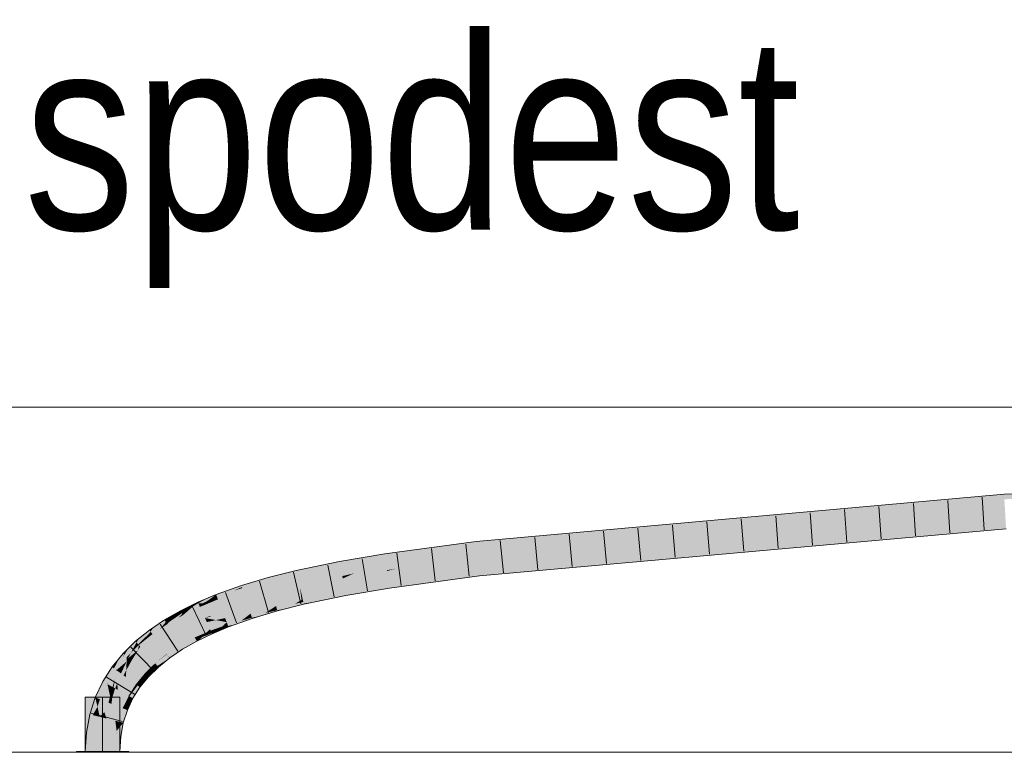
# Model space of a CAD drawing. Extents: x -500 to 300, y 62 to 1162.
# Tile 167 of 256: x 139.37 to 146.5, y 930.63 to 935.94. Entities that reach past the tile are written whole.
import ezdxf
from ezdxf.lldxf.tags import DXFTag

# ---------------------------------------------------------------- set-up
doc = ezdxf.new("R2010")
doc.units = 0
doc.layers.get('0').update_dxf_attribs({"lineweight": 13})
for name, color, linetype, lineweight, true_color in [('E_Detail_Beschriftung', 7, 'Continuous', 13, 0x009900), ('E_Leerrohr 25-A06G93S78I', 7, 'Continuous', 9, 0xff8000), ('E_Leerrohr 25-Shading', 7, 'Continuous', 9, 0xff8000), ('E_Leerrohr 32-A06G93SF8I', 7, 'Continuous', 9, 0x00b300), ('E_Leerrohr 32-Shading', 7, 'Continuous', 9, 0x00b300)]:
    doc.layers.add(name, color=color, linetype=linetype, lineweight=lineweight, true_color=true_color)
doc.layers.add('E_Detail_Linie_Text_Bem', color=7, linetype='Continuous', lineweight=13)
doc.styles.get("Standard").update_dxf_attribs({"font": 'ARIALN.TTF'})
tags = doc.linetypes.add('STRICHPUNKT2-A06G93S88I', pattern=[12.7, 6.35, -3.175, 0, -3.175]).pattern_tags.tags
tags[10:11] = [DXFTag(74, 4), DXFTag(75, 0), DXFTag(340, '0'), DXFTag(46, 0.0), DXFTag(50, 0.0), DXFTag(44, 0.0), DXFTag(45, 0.0)]
tags[8:9] = [DXFTag(74, 4), DXFTag(75, 0), DXFTag(340, '0'), DXFTag(46, 0.0), DXFTag(50, 0.0), DXFTag(44, 0.0), DXFTag(45, 0.0)]
tags[6:7] = [DXFTag(74, 4), DXFTag(75, 0), DXFTag(340, '0'), DXFTag(46, 0.0), DXFTag(50, 0.0), DXFTag(44, 0.0), DXFTag(45, 0.0)]
tags[4:5] = [DXFTag(74, 4), DXFTag(75, 0), DXFTag(340, '0'), DXFTag(46, 0.0), DXFTag(50, 0.0), DXFTag(44, 0.0), DXFTag(45, 0.0)]

# ---------------------------------------------------------------- blocks, each defined once
blk = doc.blocks.new('Shading-A06G93GV8I', base_point=(241.4508, 904.1259))
at = {"layer": 'E_Leerrohr 25-Shading', "color": 31, "true_color": 0xecb67f}
for points in [[(139.9674, 931.0322), (139.8424, 931.0322), (139.9674, 930.6382), (139.8424, 930.6382)], [(140.0924, 931.0322), (139.9674, 931.0322), (140.0924, 930.6382), (139.9674, 930.6382)], [(139.8915, 930.6382), (139.7774, 930.6382), (139.8927, 930.6322), (139.7774, 930.6322)], [(139.9674, 930.6322), (139.9674, 930.6382), (139.8927, 930.6322), (139.8915, 930.6382)], [(139.9999, 930.6382), (139.9674, 930.6382), (139.9999, 930.6322), (139.9674, 930.6322)], [(140.1574, 930.6322), (140.1574, 930.6382), (139.9999, 930.6322), (139.9999, 930.6382)]]:
    blk.add_solid(points, dxfattribs=at)
at = {"layer": 'E_Leerrohr 32-Shading', "color": 83, "true_color": 0x7fbd7f}
for points in [[(147.2297, 932.5175), (146.4965, 932.5005), (146.4974, 932.4851)], [(146.4986, 932.464), (147.2297, 932.5175), (146.4974, 932.4851)], [(145.8438, 932.4421), (143.8885, 932.242), (144.9997, 932.3522)], [(145.8438, 932.4421), (144.6476, 932.335), (143.8885, 932.242), (144.0986, 932.2731)], [(146.4974, 932.4851), (145.2152, 932.3713), (144.6534, 932.2988), (144.6531, 932.2988)], [(144.6534, 932.2988), (146.4986, 932.464), (146.4974, 932.4851)], [(146.4965, 932.5005), (145.29, 932.3809), (146.4974, 932.4851), (145.2152, 932.3713)], [(145.8438, 932.4421), (145.3863, 932.3934), (146.4965, 932.5005), (145.29, 932.3809)], [(145.2152, 932.3713), (144.9997, 932.3522), (144.6531, 932.2988), (143.6897, 932.2125)], [(145.3863, 932.3934), (144.9997, 932.3522), (145.29, 932.3809)], [(145.29, 932.3809), (144.9997, 932.3522), (145.2152, 932.3713)], [(144.3167, 932.3054), (143.9048, 932.2686), (144.0986, 932.2731), (143.3451, 932.1881)], [(143.6896, 932.2125), (143.6897, 932.2125), (143.8885, 932.242), (144.9997, 932.3522)], [(144.6476, 932.335), (144.3167, 932.3054), (144.0986, 932.2731)], [(142.6756, 932.1354), (142.6768, 932.1223), (143.2942, 932.2139), (143.9048, 932.2686)], [(143.9048, 932.2686), (142.6768, 932.1223), (143.3451, 932.1881), (142.6769, 932.1219)], [(142.6938, 931.9459), (145.4069, 932.1634), (146.5089, 932.2875)], [(143.3451, 932.1881), (143.0689, 932.157), (143.8885, 932.242), (143.6896, 932.2125)], [(144.0986, 932.2731), (143.3451, 932.1881), (143.8885, 932.242)], [(146.5111, 932.251), (146.511, 932.252), (144.9172, 932.1083), (145.4069, 932.1634)], [(146.511, 932.252), (146.5089, 932.2875), (145.4069, 932.1634)], [(142.6734, 932.1583), (142.0104, 932.0689), (142.6741, 932.1508), (142.0152, 932.0361)], [(142.8411, 932.1733), (142.6734, 932.1583), (142.6741, 932.1508)], [(143.2942, 932.2139), (142.8411, 932.1733), (142.6756, 932.1354), (142.6741, 932.1508)], [(143.3451, 932.1881), (142.6769, 932.1219), (143.0689, 932.157)], [(142.6938, 931.9459), (144.1736, 932.0499), (145.4069, 932.1634), (144.9172, 932.1083)], [(142.6741, 932.1508), (142.0152, 932.0361), (142.2323, 932.0619), (142.0157, 932.0327)], [(142.6741, 932.1508), (142.2323, 932.0619), (142.6756, 932.1354)], [(142.6756, 932.1354), (142.2323, 932.0619), (142.6768, 932.1223), (142.6577, 932.1193)], [(142.6577, 932.1193), (142.6769, 932.1219), (142.6768, 932.1223)], [(142.6959, 931.924), (142.6973, 931.9095), (144.9172, 932.1083)], [(144.5193, 932.0753), (144.9172, 932.1083), (144.1736, 932.0499)], [(141.3702, 931.9486), (141.3782, 931.9128), (141.6841, 932.0138), (141.6909, 931.9778)], [(142.0104, 932.0689), (141.6841, 932.0138), (141.9152, 932.0157), (141.6909, 931.9778)], [(142.0104, 932.0689), (141.9152, 932.0157), (142.0152, 932.0361)], [(141.9152, 932.0157), (142.0157, 932.0327), (142.0152, 932.0361)], [(144.1736, 932.0499), (142.6938, 931.9459), (142.6942, 931.9414)], [(142.695, 931.9338), (144.1736, 932.0499), (142.6942, 931.9414)], [(143.2674, 931.9714), (144.5193, 932.0753), (142.695, 931.9338), (144.1736, 932.0499)], [(141.3702, 931.9486), (141.1672, 931.8974), (141.3702, 931.9484), (141.1696, 931.8889)], [(141.1696, 931.8889), (141.1769, 931.8621), (141.3702, 931.9484), (141.3782, 931.9128)], [(142.6942, 931.9414), (142.6938, 931.9459), (142.0412, 931.8577)], [(142.0416, 931.8552), (142.695, 931.9338), (142.0412, 931.8577), (142.6942, 931.9414)], [(142.695, 931.9338), (142.6959, 931.924), (143.2674, 931.9714)], [(141.1008, 931.8776), (140.9733, 931.8396), (140.9767, 931.8289)], [(141.1696, 931.8889), (141.1672, 931.8974), (140.9767, 931.8289), (141.1008, 931.8776)], [(141.1696, 931.8889), (140.9767, 931.8289), (140.9792, 931.8215)], [(140.9792, 931.8215), (140.9846, 931.8047), (141.1696, 931.8889), (141.1769, 931.8621)], [(142.0424, 931.8498), (142.6959, 931.924), (142.0416, 931.8552), (142.695, 931.9338)], [(142.6959, 931.924), (142.0424, 931.8498), (142.5668, 931.9083)], [(142.0424, 931.8498), (142.0432, 931.8445), (142.5668, 931.9083)], [(142.0432, 931.8445), (142.0465, 931.8215), (142.6959, 931.924), (142.6973, 931.9095)], [(140.9002, 931.8135), (140.7897, 931.7742), (140.7936, 931.764)], [(140.7936, 931.764), (140.9733, 931.8396), (140.9002, 931.8135)], [(140.7936, 931.764), (140.9166, 931.8021), (140.9733, 931.8396), (140.9767, 931.8289)], [(140.9166, 931.8021), (140.7936, 931.764), (140.7991, 931.7498)], [(140.8007, 931.7455), (140.9792, 931.8215), (140.7991, 931.7498), (140.9166, 931.8021)], [(140.8007, 931.7455), (140.8028, 931.74), (140.9792, 931.8215), (140.9846, 931.8047)], [(140.9166, 931.8021), (140.9792, 931.8215), (140.9767, 931.8289)], [(141.724, 931.8014), (141.7235, 931.8041), (141.417, 931.7404)], [(141.7249, 931.7966), (141.724, 931.8014), (141.4171, 931.7401), (141.417, 931.7404)], [(142.0416, 931.8552), (142.0412, 931.8577), (141.7235, 931.8041)], [(141.724, 931.8014), (142.0424, 931.8498), (141.7235, 931.8041), (142.0416, 931.8552)], [(142.0432, 931.8445), (142.0424, 931.8498), (141.7249, 931.7966), (141.724, 931.8014)], [(141.7249, 931.7966), (141.7303, 931.7681), (142.0432, 931.8445), (142.0465, 931.8215)], [(140.7236, 931.7464), (140.6575, 931.7187), (140.6605, 931.712)], [(140.7236, 931.7464), (140.6605, 931.712), (140.787, 931.7731), (140.7864, 931.7726)], [(140.7864, 931.7726), (140.6605, 931.712), (140.7307, 931.7311), (140.6906, 931.71)], [(140.7307, 931.731), (140.6906, 931.71), (140.7015, 931.7092)], [(140.7352, 931.7175), (140.766, 931.7496), (140.7015, 931.7092), (140.7307, 931.731)], [(140.7256, 931.7076), (140.8007, 931.7455), (140.7352, 931.7175), (140.7991, 931.7498)], [(140.7256, 931.7076), (140.8028, 931.74), (140.8007, 931.7455)], [(140.7897, 931.7742), (140.7864, 931.7726), (140.766, 931.7496), (140.7307, 931.7311)], [(140.7991, 931.7498), (140.7936, 931.764), (140.7352, 931.7175), (140.766, 931.7496)], [(140.7936, 931.764), (140.7897, 931.7742), (140.766, 931.7496)], [(140.7864, 931.7726), (140.7897, 931.7742), (140.787, 931.7731)], [(141.3605, 931.7076), (141.417, 931.7404), (141.2269, 931.6799), (141.2237, 931.6917)], [(141.4215, 931.7203), (141.417, 931.7404), (141.3605, 931.7076)], [(141.7249, 931.7966), (141.4171, 931.7401), (141.5057, 931.7214), (141.4239, 931.7098)], [(141.7249, 931.7966), (141.5057, 931.7214), (141.7303, 931.7681)], [(140.5424, 931.64), (140.535, 931.654), (140.4535, 931.5786), (140.5138, 931.6389)], [(140.4593, 931.6106), (140.5138, 931.6389), (140.4698, 931.6219), (140.5329, 931.658)], [(140.535, 931.654), (140.5329, 931.658), (140.5138, 931.6389)], [(140.5693, 931.6757), (140.5329, 931.658), (140.535, 931.654)], [(140.535, 931.654), (140.5938, 931.6777), (140.5693, 931.6757), (140.6183, 931.6996)], [(140.5424, 931.64), (140.5712, 931.6575), (140.535, 931.654), (140.5938, 931.6777)], [(140.5712, 931.6575), (140.5424, 931.64), (140.5453, 931.6344)], [(140.6244, 931.69), (140.5712, 931.6575), (140.5487, 931.6281), (140.5453, 931.6344)], [(140.6244, 931.69), (140.5487, 931.6281), (140.5617, 931.6357)], [(140.6673, 931.6835), (140.5617, 931.6357), (140.6645, 931.6814), (140.55, 931.6255)], [(140.667, 931.6976), (140.6605, 931.712), (140.5617, 931.6357), (140.6244, 931.69)], [(140.667, 931.6976), (140.5617, 931.6357), (140.6718, 931.6871), (140.6673, 931.6835)], [(140.5712, 931.6575), (140.6244, 931.69), (140.5938, 931.6777)], [(140.5938, 931.6777), (140.6244, 931.69), (140.6183, 931.6996), (140.6575, 931.7187)], [(140.6605, 931.712), (140.6575, 931.7187), (140.6244, 931.69)], [(140.6906, 931.71), (140.6605, 931.712), (140.667, 931.6976)], [(140.6645, 931.6814), (140.6726, 931.6853), (140.6724, 931.6859)], [(140.6673, 931.6835), (140.6645, 931.6814), (140.6647, 931.6815)], [(140.6724, 931.6859), (140.6673, 931.6835), (140.6647, 931.6815)], [(140.6906, 931.71), (140.667, 931.6976), (140.7015, 931.7092), (140.6718, 931.6871)], [(140.6673, 931.6835), (140.6724, 931.6859), (140.6718, 931.6871)], [(140.6718, 931.6871), (140.6724, 931.6859), (140.7015, 931.7092), (140.7167, 931.7082)], [(140.6724, 931.6859), (140.6726, 931.6853), (140.7167, 931.7082), (140.7256, 931.7076)], [(140.7352, 931.7175), (140.7015, 931.7092), (140.7167, 931.7082)], [(140.7167, 931.7082), (140.7256, 931.7076), (140.7352, 931.7175)], [(141.2059, 931.6802), (141.2237, 931.6917), (141.0401, 931.6347), (141.0395, 931.6367)], [(141.0412, 931.6313), (141.191, 931.6705), (141.0401, 931.6347), (141.2059, 931.6802)], [(141.0431, 931.6257), (141.1708, 931.6574), (141.0412, 931.6313), (141.191, 931.6705)], [(141.0457, 931.6177), (141.1451, 931.6408), (141.0431, 931.6257), (141.1708, 931.6574)], [(141.2334, 931.6564), (141.2321, 931.6611), (141.1142, 931.6208), (141.1451, 931.6408)], [(141.1451, 931.6408), (141.2321, 931.6611), (141.1708, 931.6574), (141.2291, 931.6719)], [(141.1708, 931.6574), (141.2291, 931.6719), (141.191, 931.6705), (141.2269, 931.6799)], [(141.191, 931.6705), (141.2269, 931.6799), (141.2059, 931.6802), (141.2254, 931.6855)], [(141.2254, 931.6855), (141.2237, 931.6917), (141.2059, 931.6802)], [(141.2291, 931.6719), (141.3339, 931.6923), (141.2269, 931.6799), (141.3605, 931.7076)], [(141.3016, 931.6736), (141.3339, 931.6923), (141.2321, 931.6611), (141.2291, 931.6719)], [(141.2321, 931.6611), (141.2334, 931.6564), (141.3016, 931.6736)], [(141.425, 931.7047), (141.4239, 931.7098), (141.3016, 931.6736), (141.3339, 931.6923)], [(141.3339, 931.6923), (141.4239, 931.7098), (141.3605, 931.7076), (141.4215, 931.7203)], [(141.4239, 931.7098), (141.425, 931.7047), (141.5057, 931.7214)], [(140.4171, 931.5887), (140.4156, 931.5911), (140.3147, 931.5062), (140.3405, 931.5405)], [(140.4171, 931.5887), (140.3147, 931.5062), (140.3165, 931.5037)], [(140.4171, 931.5887), (140.3165, 931.5037), (140.4253, 931.5755), (140.3245, 931.493)], [(140.4358, 931.6026), (140.4156, 931.5911), (140.4171, 931.5887)], [(140.4171, 931.5887), (140.4593, 931.6106), (140.4358, 931.6026), (140.4698, 931.6219)], [(140.4253, 931.5755), (140.4298, 931.5788), (140.4171, 931.5887), (140.4593, 931.6106)], [(140.5138, 931.6389), (140.4298, 931.5788), (140.4324, 931.564), (140.4259, 931.5745)], [(140.4298, 931.5788), (140.5138, 931.6389), (140.4593, 931.6106)], [(140.5138, 931.6389), (140.4324, 931.564), (140.4535, 931.5786)], [(140.5264, 931.6165), (140.4535, 931.5786), (140.515, 931.6056), (140.4349, 931.5599)], [(140.5424, 931.64), (140.4535, 931.5786), (140.5453, 931.6344), (140.5264, 931.6165)], [(140.515, 931.6056), (140.55, 931.6255), (140.5487, 931.6281)], [(140.5264, 931.6165), (140.515, 931.6056), (140.5151, 931.6057)], [(140.5487, 931.6281), (140.5264, 931.6165), (140.5151, 931.6057)], [(140.5264, 931.6165), (140.5487, 931.6281), (140.5453, 931.6344)], [(140.5487, 931.6281), (140.55, 931.6255), (140.5617, 931.6357)], [(141.0342, 931.6327), (141.0395, 931.6367), (140.866, 931.5749)], [(140.8665, 931.5735), (141.0257, 931.6262), (140.866, 931.5749), (141.0342, 931.6327)], [(140.8678, 931.5703), (141.0127, 931.6161), (140.8665, 931.5735), (141.0257, 931.6262)], [(140.8698, 931.5649), (140.9949, 931.6024), (140.8678, 931.5703), (141.0127, 931.6161)], [(140.8728, 931.557), (140.9722, 931.5851), (140.8698, 931.5649), (140.9949, 931.6024)], [(140.9452, 931.5643), (140.9722, 931.5851), (140.8769, 931.5463), (140.8728, 931.557)], [(141.0508, 931.6019), (141.0492, 931.6068), (140.9452, 931.5643), (140.9722, 931.5851)], [(140.9722, 931.5851), (141.0492, 931.6068), (140.9949, 931.6024), (141.0457, 931.6177)], [(140.9949, 931.6024), (141.0457, 931.6177), (141.0127, 931.6161), (141.0431, 931.6257)], [(141.0127, 931.6161), (141.0431, 931.6257), (141.0257, 931.6262), (141.0412, 931.6313)], [(141.0257, 931.6262), (141.0412, 931.6313), (141.0342, 931.6327), (141.0401, 931.6347)], [(141.0401, 931.6347), (141.0395, 931.6367), (141.0342, 931.6327)], [(141.1142, 931.6208), (141.1451, 931.6408), (141.0492, 931.6068), (141.0457, 931.6177)], [(141.0492, 931.6068), (141.0508, 931.6019), (141.1142, 931.6208)], [(140.2133, 931.4283), (140.3064, 931.5175), (140.2293, 931.4553)], [(140.2133, 931.4283), (140.3096, 931.4986), (140.3064, 931.5175), (140.3147, 931.5062)], [(140.3405, 931.5405), (140.3064, 931.5175), (140.3147, 931.5062)], [(140.4253, 931.5755), (140.3245, 931.493), (140.3837, 931.5255), (140.3281, 931.488)], [(140.4259, 931.5745), (140.4253, 931.5755), (140.3839, 931.5256), (140.3837, 931.5255)], [(140.3837, 931.5255), (140.4349, 931.5599), (140.4324, 931.564)], [(140.4324, 931.564), (140.4259, 931.5745), (140.3839, 931.5256)], [(140.4298, 931.5788), (140.4253, 931.5755), (140.4259, 931.5745)], [(140.4324, 931.564), (140.4349, 931.5599), (140.4535, 931.5786)], [(140.7419, 931.5208), (140.7455, 931.5243), (140.6324, 931.4692)], [(140.6333, 931.4675), (140.7344, 931.5132), (140.6324, 931.4692), (140.7419, 931.5208)], [(140.6352, 931.4639), (140.7226, 931.5016), (140.6333, 931.4675), (140.7344, 931.5132)], [(140.7067, 931.4858), (140.7541, 931.5052), (140.7226, 931.5016), (140.7504, 931.5135)], [(140.7226, 931.5016), (140.7504, 931.5135), (140.7344, 931.5132), (140.7478, 931.5193)], [(140.7344, 931.5132), (140.7478, 931.5193), (140.7419, 931.5208), (140.7462, 931.5228)], [(140.7462, 931.5228), (140.7455, 931.5243), (140.7419, 931.5208)], [(140.8632, 931.5721), (140.866, 931.5749), (140.7455, 931.5243)], [(140.7462, 931.5228), (140.8571, 931.5662), (140.7455, 931.5243), (140.8632, 931.5721)], [(140.7478, 931.5193), (140.8474, 931.5566), (140.7462, 931.5228), (140.8571, 931.5662)], [(140.7504, 931.5135), (140.8339, 931.5432), (140.7478, 931.5193), (140.8474, 931.5566)], [(140.7541, 931.5052), (140.8166, 931.5262), (140.7504, 931.5135), (140.8339, 931.5432)], [(140.796, 931.5058), (140.8166, 931.5262), (140.7591, 931.4943), (140.7541, 931.5052)], [(140.8791, 931.5407), (140.8769, 931.5463), (140.796, 931.5058), (140.8166, 931.5262)], [(140.8166, 931.5262), (140.8769, 931.5463), (140.8339, 931.5432), (140.8728, 931.557)], [(140.8339, 931.5432), (140.8728, 931.557), (140.8474, 931.5566), (140.8698, 931.5649)], [(140.8474, 931.5566), (140.8698, 931.5649), (140.8571, 931.5662), (140.8678, 931.5703)], [(140.8571, 931.5662), (140.8678, 931.5703), (140.8632, 931.5721), (140.8665, 931.5735)], [(140.8665, 931.5735), (140.866, 931.5749), (140.8632, 931.5721)], [(140.8769, 931.5463), (140.8791, 931.5407), (140.9452, 931.5643)], [(140.2293, 931.4553), (140.206, 931.4365), (140.2133, 931.4283)], [(140.2257, 931.4144), (140.3058, 931.4932), (140.2133, 931.4283), (140.3096, 931.4986)], [(140.2702, 931.4413), (140.2704, 931.4415), (140.2257, 931.4144), (140.3058, 931.4932)], [(140.2702, 931.4413), (140.2257, 931.4144), (140.2303, 931.4092)], [(140.3165, 931.5037), (140.2702, 931.4413), (140.3245, 931.493)], [(140.2702, 931.4413), (140.3281, 931.488), (140.3245, 931.493)], [(140.2704, 931.4415), (140.3165, 931.5037), (140.3058, 931.4932)], [(140.3058, 931.4932), (140.3165, 931.5037), (140.3096, 931.4986)], [(140.3096, 931.4986), (140.3165, 931.5037), (140.3147, 931.5062)], [(140.6333, 931.4675), (140.6324, 931.4692), (140.528, 931.4097)], [(140.5291, 931.408), (140.6352, 931.4639), (140.528, 931.4097), (140.6333, 931.4675)], [(140.5314, 931.4042), (140.6384, 931.4579), (140.5291, 931.408), (140.6352, 931.4639)], [(140.5352, 931.398), (140.6429, 931.4493), (140.5314, 931.4042), (140.6384, 931.4579)], [(140.6487, 931.4384), (140.6429, 931.4493), (140.5405, 931.3895), (140.5352, 931.398)], [(140.6384, 931.4579), (140.7067, 931.4858), (140.6352, 931.4639), (140.7226, 931.5016)], [(140.6429, 931.4493), (140.6871, 931.4664), (140.6384, 931.4579), (140.7067, 931.4858)], [(140.6646, 931.4442), (140.6871, 931.4664), (140.6487, 931.4384), (140.6429, 931.4493)], [(140.6487, 931.4384), (140.6495, 931.4368), (140.6646, 931.4442)], [(140.7606, 931.4909), (140.7591, 931.4943), (140.6646, 931.4442), (140.6871, 931.4664)], [(140.6871, 931.4664), (140.7591, 931.4943), (140.7067, 931.4858), (140.7541, 931.5052)], [(140.7591, 931.4943), (140.7606, 931.4909), (140.796, 931.5058)], [(140.1253, 931.3387), (140.1574, 931.3889), (140.1231, 931.3406), (140.135, 931.3669)], [(140.206, 931.4365), (140.1574, 931.3889), (140.1424, 931.3229), (140.1253, 931.3387)], [(140.1734, 931.3533), (140.2133, 931.4283), (140.1424, 931.3229), (140.206, 931.4365)], [(140.1734, 931.3533), (140.2257, 931.4144), (140.2133, 931.4283)], [(140.2303, 931.4092), (140.2257, 931.4144), (140.1734, 931.3533)], [(140.5291, 931.408), (140.528, 931.4097), (140.4329, 931.3456)], [(140.4342, 931.3439), (140.5314, 931.4042), (140.4329, 931.3456), (140.5291, 931.408)], [(140.4371, 931.34), (140.5352, 931.398), (140.4342, 931.3439), (140.5314, 931.4042)], [(140.4415, 931.334), (140.5405, 931.3895), (140.4371, 931.34), (140.5352, 931.398)], [(140.5471, 931.379), (140.5405, 931.3895), (140.4475, 931.3259), (140.4415, 931.334)], [(140.4475, 931.3259), (140.4547, 931.3162), (140.5471, 931.379), (140.5473, 931.3785)], [(140.5405, 931.3895), (140.5473, 931.3785), (140.6487, 931.4384), (140.6495, 931.4368)], [(140.0924, 931.3196), (140.0357, 931.2504), (140.05, 931.2401)], [(140.1154, 931.3477), (140.0924, 931.3196), (140.0654, 931.2289), (140.05, 931.2401)], [(140.069, 931.2333), (140.1154, 931.3477), (140.0654, 931.2289)], [(140.069, 931.2333), (140.1143, 931.3182), (140.1154, 931.3477), (140.1231, 931.3406)], [(140.1424, 931.3229), (140.1253, 931.3387), (140.069, 931.2333)], [(140.1143, 931.3182), (140.1253, 931.3387), (140.1231, 931.3406)], [(140.135, 931.3669), (140.1154, 931.3477), (140.1231, 931.3406)], [(140.4342, 931.3438), (140.4329, 931.3456), (140.3477, 931.277)], [(140.3493, 931.2752), (140.4368, 931.3398), (140.3477, 931.277), (140.4342, 931.3438)], [(140.3526, 931.2715), (140.4409, 931.3336), (140.3493, 931.2752), (140.4368, 931.3398)], [(140.3577, 931.2657), (140.4465, 931.3252), (140.3526, 931.2715), (140.4409, 931.3336)], [(140.4532, 931.3151), (140.4465, 931.3252), (140.3644, 931.2582), (140.3577, 931.2657)], [(140.3644, 931.2582), (140.372, 931.2496), (140.4532, 931.3151)], [(140.4342, 931.3439), (140.4329, 931.3456), (140.4342, 931.3438)], [(140.4368, 931.3398), (140.4371, 931.34), (140.4342, 931.3438), (140.4342, 931.3439)], [(140.4409, 931.3336), (140.4415, 931.334), (140.4368, 931.3398), (140.4371, 931.34)], [(140.4465, 931.3252), (140.4475, 931.3259), (140.4409, 931.3336), (140.4415, 931.334)], [(140.4547, 931.3162), (140.4475, 931.3259), (140.4532, 931.3151), (140.4465, 931.3252)], [(140.0357, 931.2504), (139.9682, 931.1444), (140.004, 931.1326), (140.0003, 931.1267)], [(140.0357, 931.2504), (140.004, 931.1326), (140.05, 931.2401)], [(140.004, 931.1326), (140.0654, 931.2289), (140.05, 931.2401)], [(140.3492, 931.2751), (140.3477, 931.277), (140.2728, 931.2036)], [(140.2746, 931.2018), (140.3523, 931.2712), (140.2728, 931.2036), (140.3492, 931.2751)], [(140.2784, 931.1984), (140.3571, 931.2652), (140.2746, 931.2018), (140.3523, 931.2712)], [(140.2841, 931.1932), (140.3633, 931.2574), (140.2784, 931.1984), (140.3571, 931.2652)], [(140.3705, 931.2482), (140.3633, 931.2574), (140.2913, 931.1866), (140.2841, 931.1932)], [(140.2913, 931.1866), (140.2998, 931.1788), (140.3705, 931.2482)], [(140.3493, 931.2752), (140.3477, 931.277), (140.3492, 931.2751)], [(140.3523, 931.2712), (140.3526, 931.2715), (140.3492, 931.2751), (140.3493, 931.2752)], [(140.3571, 931.2652), (140.3577, 931.2657), (140.3523, 931.2712), (140.3526, 931.2715)], [(140.3633, 931.2574), (140.3644, 931.2582), (140.3571, 931.2652), (140.3577, 931.2657)], [(140.372, 931.2496), (140.3644, 931.2582), (140.3705, 931.2482), (140.3633, 931.2574)], [(140.2746, 931.2018), (140.2728, 931.2036), (140.2085, 931.1251)], [(140.2106, 931.1236), (140.2784, 931.1984), (140.2085, 931.1251), (140.2746, 931.2018)], [(140.2148, 931.1205), (140.2841, 931.1932), (140.2106, 931.1236), (140.2784, 931.1984)], [(140.2913, 931.1866), (140.2841, 931.1932), (140.221, 931.116), (140.2148, 931.1205)], [(140.221, 931.116), (140.2381, 931.1036), (140.2913, 931.1866), (140.2998, 931.1788)], [(139.9141, 931.0298), (139.9482, 931.0164), (139.9682, 931.1444), (140.0003, 931.1267)], [(140.2106, 931.1236), (140.2085, 931.1251), (140.155, 931.0413)], [(140.1574, 931.04), (140.2148, 931.1205), (140.155, 931.0413), (140.2106, 931.1236)], [(140.221, 931.116), (140.2148, 931.1205), (140.162, 931.0375), (140.1574, 931.04)], [(140.162, 931.0375), (140.1871, 931.0236), (140.221, 931.116), (140.2381, 931.1036)], [(139.9141, 931.0298), (139.8746, 930.9069), (139.9308, 930.9624), (139.8962, 930.9015)], [(139.9141, 931.0298), (139.9308, 930.9624), (139.9482, 931.0164)], [(140.1552, 931.0357), (140.155, 931.0413), (140.1126, 930.9515)], [(140.1151, 930.9506), (140.1555, 931.0255), (140.1126, 930.9515), (140.1552, 931.0357)], [(140.1574, 930.9608), (140.1555, 931.0255), (140.14, 930.9408), (140.1151, 930.9506)], [(140.1574, 931.04), (140.155, 931.0413), (140.1552, 931.0357)], [(140.1555, 931.0255), (140.162, 931.0375), (140.1552, 931.0357), (140.1574, 931.04)], [(140.1871, 931.0236), (140.162, 931.0375), (140.1574, 930.9608), (140.1555, 931.0255)], [(139.8962, 930.9015), (139.9101, 930.898), (139.9308, 930.9624)], [(140.1151, 930.9506), (140.1126, 930.9515), (140.0816, 930.855)], [(140.14, 930.9408), (140.1151, 930.9506), (140.09, 930.8529), (140.0816, 930.855)], [(140.14, 930.9408), (140.1467, 930.9381), (140.1574, 930.9608)], [(139.8746, 930.9069), (139.8505, 930.7762), (139.8962, 930.9015), (139.8562, 930.7755)], [(139.8562, 930.7755), (139.8869, 930.7719), (139.8962, 930.9015), (139.9101, 930.898)], [(140.09, 930.8529), (140.1171, 930.8461), (140.14, 930.9408), (140.1467, 930.9381)], [(140.1171, 930.8461), (140.0703, 930.7885), (140.0988, 930.7466), (140.0624, 930.7509)], [(140.0816, 930.855), (140.069, 930.7869), (140.09, 930.8529)], [(140.09, 930.8529), (140.0719, 930.7958), (140.1171, 930.8461), (140.0703, 930.7885)], [(139.8505, 930.7762), (139.8424, 930.6382), (139.8562, 930.7755)], [(139.8424, 930.6382), (139.879, 930.6382), (139.8562, 930.7755), (139.8869, 930.7719)], [(140.0558, 930.6382), (140.0924, 930.6382), (140.0624, 930.7509), (140.0988, 930.7466)], [(140.0703, 930.7885), (140.069, 930.7869), (140.0624, 930.7509)], [(140.0719, 930.7958), (140.069, 930.7869), (140.0703, 930.7885)]]:
    blk.add_solid(points, dxfattribs=at)
at = {"layer": 'E_Leerrohr 32-Shading', "color": 83, "true_color": 0x7fd57f}
for points in [[(146.4986, 932.464), (143.0689, 932.157), (142.6853, 932.0339), (142.6799, 932.0909)], [(146.4986, 932.464), (142.6853, 932.0339), (146.5038, 932.3758)], [(142.6853, 932.0339), (142.6938, 931.9459), (146.5038, 932.3758), (146.5089, 932.2875)], [(143.0689, 932.157), (142.6769, 932.1219), (142.6799, 932.0909)], [(142.6577, 932.1193), (142.2323, 932.0619), (142.023, 931.9827), (142.019, 932.0101)], [(142.023, 931.9827), (142.6769, 932.1219), (142.6577, 932.1193)], [(142.023, 931.9827), (142.0256, 931.9647), (142.6769, 932.1219), (142.2804, 932.0139)], [(142.6825, 932.0634), (142.6799, 932.0909), (142.0898, 931.9619), (142.2804, 932.0139)], [(142.6799, 932.0909), (142.6769, 932.1219), (142.2804, 932.0139)], [(141.9152, 932.0157), (141.6909, 931.9778), (141.6957, 931.952)], [(141.8978, 931.9785), (142.0157, 932.0327), (141.6957, 931.952), (141.9152, 932.0157)], [(142.019, 932.0101), (142.0157, 932.0327), (141.8978, 931.9785)], [(142.2323, 932.0619), (142.0157, 932.0327), (142.019, 932.0101)], [(142.2804, 932.0139), (142.0256, 931.9647), (142.0898, 931.9619), (142.0276, 931.9512)], [(142.0285, 931.9452), (142.6853, 932.0339), (142.0898, 931.9619), (142.6825, 932.0634)], [(142.0285, 931.9452), (142.0412, 931.8577), (142.6853, 932.0339), (142.6938, 931.9459)], [(141.6909, 931.9778), (141.3782, 931.9128), (141.6957, 931.952), (141.3907, 931.8572)], [(141.6957, 931.952), (141.3907, 931.8572), (141.7004, 931.9271), (141.3943, 931.8412)], [(141.8978, 931.9785), (141.6957, 931.952), (141.7004, 931.9271)], [(141.7004, 931.9271), (141.7039, 931.9084), (141.8978, 931.9785), (141.7878, 931.928)], [(142.0256, 931.9647), (141.7346, 931.9035), (142.0276, 931.9512), (141.7072, 931.8909)], [(141.7072, 931.8909), (142.0285, 931.9452), (142.0276, 931.9512)], [(141.7072, 931.8909), (141.7235, 931.8041), (142.0285, 931.9452), (142.0412, 931.8577)], [(141.7878, 931.928), (141.7346, 931.9035), (142.023, 931.9827), (142.0256, 931.9647)], [(142.023, 931.9827), (142.019, 932.0101), (141.7878, 931.928), (141.8978, 931.9785)], [(142.0276, 931.9512), (142.0285, 931.9452), (142.0898, 931.9619)], [(141.3782, 931.9128), (141.1769, 931.8621), (141.3907, 931.8572), (141.1961, 931.7922)], [(141.7004, 931.9271), (141.3943, 931.8412), (141.7039, 931.9084), (141.3966, 931.8309)], [(141.7039, 931.9084), (141.3966, 931.8309), (141.7059, 931.8975), (141.3976, 931.8267)], [(141.3976, 931.8267), (141.7072, 931.8909), (141.7059, 931.8975)], [(141.3976, 931.8267), (141.417, 931.7404), (141.7072, 931.8909), (141.7235, 931.8041)], [(141.7878, 931.928), (141.7039, 931.9084), (141.7346, 931.9035), (141.7059, 931.8975)], [(141.7059, 931.8975), (141.7072, 931.8909), (141.7346, 931.9035)], [(140.9846, 931.8047), (140.8028, 931.74), (141.0104, 931.7257), (140.8344, 931.6575)], [(141.1769, 931.8621), (140.9846, 931.8047), (141.1961, 931.7922), (141.0104, 931.7257)], [(141.3907, 931.8572), (141.1961, 931.7922), (141.3943, 931.8412), (141.1989, 931.7819)], [(141.3943, 931.8412), (141.1989, 931.7819), (141.3966, 931.8309), (141.2003, 931.7769)], [(141.2003, 931.7769), (141.3976, 931.8267), (141.3966, 931.8309)], [(141.3976, 931.8267), (141.2003, 931.7769), (141.4077, 931.738), (141.2186, 931.7103)], [(141.3976, 931.8267), (141.4077, 931.738), (141.417, 931.7404)], [(140.8028, 931.74), (140.7256, 931.7076), (140.8344, 931.6575), (140.7454, 931.6201)], [(140.8344, 931.6575), (141.012, 931.7208), (141.0104, 931.7257)], [(141.1961, 931.7922), (141.0104, 931.7257), (141.1989, 931.7819), (141.012, 931.7208)], [(141.012, 931.7208), (141.2003, 931.7769), (141.1989, 931.7819)], [(141.2003, 931.7769), (141.012, 931.7208), (141.2186, 931.7103), (141.0261, 931.6778)], [(141.3981, 931.7366), (141.2186, 931.7103), (141.221, 931.7015)], [(141.4077, 931.738), (141.3981, 931.7366), (141.2237, 931.6917), (141.221, 931.7015)], [(140.55, 931.6255), (140.5912, 931.5474), (140.6726, 931.6853), (140.7091, 931.6048)], [(140.7256, 931.7076), (140.6726, 931.6853), (140.7454, 931.6201), (140.7091, 931.6048)], [(140.8344, 931.6575), (140.7454, 931.6201), (140.8405, 931.6414)], [(141.012, 931.7208), (140.8344, 931.6575), (141.0261, 931.6778), (140.8405, 931.6414)], [(141.0261, 931.6778), (140.8405, 931.6414), (141.0302, 931.6653), (140.8441, 931.6321)], [(141.0302, 931.6653), (140.8441, 931.6321), (141.0364, 931.6462), (140.8548, 931.6042)], [(141.2186, 931.7103), (141.0261, 931.6778), (141.221, 931.7015), (141.0302, 931.6653)], [(141.221, 931.7015), (141.0302, 931.6653), (141.2237, 931.6917), (141.0364, 931.6462)], [(141.0364, 931.6462), (141.0395, 931.6367), (141.2237, 931.6917)], [(140.4349, 931.5599), (140.4815, 931.4848), (140.55, 931.6255), (140.5912, 931.5474)], [(140.5912, 931.5474), (140.6324, 931.4692), (140.7091, 931.6048), (140.7455, 931.5243)], [(140.7091, 931.6048), (140.7536, 931.617), (140.728, 931.6127)], [(140.7091, 931.6048), (140.7886, 931.5897), (140.7536, 931.617), (140.8126, 931.5949)], [(140.7886, 931.5897), (140.7091, 931.6048), (140.7225, 931.5751)], [(140.7455, 931.5243), (140.866, 931.5749), (140.7225, 931.5751), (140.7886, 931.5897)], [(140.7536, 931.617), (140.7454, 931.6201), (140.728, 931.6127)], [(140.8405, 931.6414), (140.7454, 931.6201), (140.8441, 931.6321), (140.7536, 931.617)], [(140.8441, 931.6321), (140.7536, 931.617), (140.8548, 931.6042), (140.8126, 931.5949)], [(140.7886, 931.5897), (140.866, 931.5749), (140.8126, 931.5949)], [(140.8126, 931.5949), (140.866, 931.5749), (140.8548, 931.6042)], [(141.0364, 931.6462), (140.8548, 931.6042), (141.0395, 931.6367), (140.8618, 931.5859)], [(140.8618, 931.5859), (140.866, 931.5749), (141.0395, 931.6367)], [(140.3281, 931.488), (140.3805, 931.4168), (140.4349, 931.5599), (140.4815, 931.4848)], [(140.4815, 931.4848), (140.528, 931.4097), (140.5912, 931.5474), (140.6324, 931.4692)], [(140.2303, 931.4092), (140.289, 931.3431), (140.3281, 931.488), (140.3805, 931.4168)], [(140.3805, 931.4168), (140.4329, 931.3456), (140.4815, 931.4848), (140.528, 931.4097)], [(140.2246, 931.3723), (140.2303, 931.4092), (140.1524, 931.3138), (140.1734, 931.3533)], [(140.2246, 931.3723), (140.1524, 931.3138), (140.1754, 931.2927)], [(140.2076, 931.2632), (140.2246, 931.3723), (140.1754, 931.2927)], [(140.289, 931.3431), (140.2404, 931.3978), (140.2076, 931.2632), (140.2246, 931.3723)], [(140.2404, 931.3978), (140.2303, 931.4092), (140.2246, 931.3723)], [(140.289, 931.3431), (140.3477, 931.277), (140.3805, 931.4168), (140.4329, 931.3456)], [(140.1412, 931.2896), (140.1424, 931.3229), (140.0678, 931.2271), (140.069, 931.2333)], [(140.1754, 931.2927), (140.1524, 931.3138), (140.1387, 931.2253), (140.1412, 931.2896)], [(140.1524, 931.3138), (140.1424, 931.3229), (140.1412, 931.2896)], [(140.1734, 931.3533), (140.1424, 931.3229), (140.1524, 931.3138)], [(140.2076, 931.2632), (140.2728, 931.2036), (140.289, 931.3431), (140.3477, 931.277)], [(140.0663, 931.218), (140.0654, 931.2289), (140.0028, 931.1253), (140.004, 931.1326)], [(140.069, 931.2333), (140.0654, 931.2289), (140.0678, 931.2271)], [(140.0678, 931.2271), (140.0654, 931.2289), (140.0663, 931.218)], [(140.101, 931.203), (140.0678, 931.2271), (140.0735, 931.1331), (140.0663, 931.218)], [(140.1412, 931.2896), (140.0678, 931.2271), (140.101, 931.203)], [(140.101, 931.203), (140.1194, 931.1898), (140.1412, 931.2896), (140.1387, 931.2253)], [(140.1375, 931.1909), (140.1369, 931.177), (140.1922, 931.2774), (140.2076, 931.2632)], [(140.1369, 931.177), (140.2085, 931.1251), (140.2076, 931.2632), (140.2728, 931.2036)], [(140.1387, 931.2253), (140.1375, 931.1909), (140.1754, 931.2927), (140.1922, 931.2774)], [(140.0568, 931.1605), (140.0663, 931.218), (140.039, 931.1053), (140.0028, 931.1253)], [(140.047, 931.101), (140.0568, 931.1605), (140.039, 931.1053)], [(140.047, 931.101), (140.0584, 931.0947), (140.0663, 931.218), (140.0735, 931.1331)], [(140.0735, 931.1331), (140.0764, 931.0984), (140.101, 931.203), (140.1194, 931.1898)], [(140.1194, 931.1898), (140.0764, 931.0984), (140.1313, 931.1811), (140.0777, 931.084)], [(140.0777, 931.084), (140.1369, 931.177), (140.1313, 931.1811)], [(140.0777, 931.084), (140.155, 931.0413), (140.1369, 931.177), (140.2085, 931.1251)], [(140.1387, 931.2253), (140.1194, 931.1898), (140.1375, 931.1909), (140.1313, 931.1811)], [(140.1313, 931.1811), (140.1369, 931.177), (140.1375, 931.1909)], [(140.0003, 931.1267), (139.9482, 931.0164), (140.0028, 931.1253), (139.9868, 931.0012)], [(140.0217, 931.0378), (140.0028, 931.1253), (140.01, 930.992), (139.9868, 931.0012)], [(140.004, 931.1326), (140.0003, 931.1267), (140.0028, 931.1253)], [(140.039, 931.1053), (140.0028, 931.1253), (140.0217, 931.0378)], [(140.038, 931.0314), (140.047, 931.101), (140.0217, 931.0378), (140.039, 931.1053)], [(140.0326, 930.9895), (140.0324, 930.9882), (140.0713, 931.0875), (140.0777, 931.084)], [(140.0777, 931.084), (140.0324, 930.9882), (140.1126, 930.9515), (140.0341, 930.9825)], [(140.0584, 931.0947), (140.038, 931.0314), (140.0713, 931.0875), (140.0326, 930.9895)], [(140.047, 931.101), (140.038, 931.0314), (140.0584, 931.0947)], [(140.0735, 931.1331), (140.0584, 931.0947), (140.0764, 931.0984), (140.0713, 931.0875)], [(140.0713, 931.0875), (140.0777, 931.084), (140.0764, 931.0984)], [(140.0777, 931.084), (140.1126, 930.9515), (140.155, 931.0413)], [(139.9798, 930.9237), (139.9482, 931.0164), (139.9463, 930.889), (139.9308, 930.9624)], [(139.9868, 931.0012), (139.9482, 931.0164), (139.9798, 930.9237)], [(140.0291, 931.0037), (140.0217, 931.0378), (140.0236, 930.9866), (140.01, 930.992)], [(140.038, 931.0314), (140.0217, 931.0378), (140.0291, 931.0037)], [(140.0324, 930.9882), (140.038, 931.0314), (140.0291, 931.0037)], [(139.9308, 930.9624), (139.9101, 930.898), (139.9463, 930.889)], [(140.01, 930.992), (139.9868, 931.0012), (139.9911, 930.8906), (139.9798, 930.9237)], [(139.9911, 930.8906), (139.9958, 930.8765), (140.01, 930.992), (140.0236, 930.9866)], [(139.9958, 930.8765), (140.0304, 930.9839), (140.0236, 930.9866)], [(140.0304, 930.9839), (139.9958, 930.8765), (140.0341, 930.9825), (140.0597, 930.8605)], [(140.0304, 930.9839), (140.0324, 930.9882), (140.0236, 930.9866), (140.0291, 931.0037)], [(140.0324, 930.9882), (140.0304, 930.9839), (140.0341, 930.9825)], [(140.0597, 930.8605), (140.0816, 930.855), (140.0341, 930.9825), (140.1126, 930.9515)], [(139.9101, 930.898), (139.8869, 930.7719), (139.9463, 930.889), (139.9623, 930.7629)], [(139.9798, 930.9237), (139.9463, 930.889), (139.9759, 930.8815)], [(139.9463, 930.889), (139.9623, 930.7629), (139.9759, 930.8815), (139.9696, 930.762)], [(139.9759, 930.8815), (139.9696, 930.762), (139.9888, 930.8783), (139.9747, 930.7614)], [(139.9747, 930.7614), (139.9958, 930.8765), (139.9888, 930.8783)], [(139.9958, 930.8765), (139.9747, 930.7614), (140.069, 930.7869), (140.0624, 930.7509)], [(139.9759, 930.8815), (139.9888, 930.8783), (139.9798, 930.9237), (139.9911, 930.8906)], [(139.9888, 930.8783), (139.9958, 930.8765), (139.9911, 930.8906)], [(139.9958, 930.8765), (140.069, 930.7869), (140.0597, 930.8605)], [(140.069, 930.7869), (140.0816, 930.855), (140.0597, 930.8605)], [(139.8869, 930.7719), (139.879, 930.6382), (139.9623, 930.7629), (139.9674, 930.6382)], [(139.9623, 930.7629), (139.9674, 930.6382), (139.9696, 930.762)], [(139.9674, 930.6382), (139.9747, 930.7614), (139.9696, 930.762)], [(139.9674, 930.6382), (140.0558, 930.6382), (139.9747, 930.7614), (140.0624, 930.7509)]]:
    blk.add_solid(points, dxfattribs=at)
blk = doc.blocks.new('Referenz-A06G93SG8I')
at = {"layer": 'E_Detail_Linie_Text_Bem', "linetype": 'Continuous', "ltscale": 0.13}
for p, q in [((127.6355, 933.1323), (161.7355, 933.1323)), ((161.7355, 930.6323), (133.7355, 930.6323))]:
    blk.add_line(p, q, dxfattribs=at)
at = {"layer": 'E_Leerrohr 25-A06G93S78I', "linetype": 'Continuous', "ltscale": 0.13}
for p, q in [((139.8424, 931.0322), (139.8424, 930.6382)), ((139.9157, 931.0322), (139.8424, 931.0322)), ((140.0192, 931.0322), (139.9157, 931.0322)), ((140.0924, 931.0322), (140.0192, 931.0322)), ((140.0924, 930.6382), (140.0924, 931.0322)), ((139.7774, 930.6382), (139.7774, 930.6322)), ((139.8887, 930.6382), (139.7774, 930.6382)), ((139.8887, 930.6322), (139.7774, 930.6322)), ((139.9157, 930.6382), (139.8424, 930.6382)), ((140.0461, 930.6382), (139.8887, 930.6382)), ((140.0461, 930.6322), (139.8887, 930.6322)), ((140.0192, 930.6382), (139.9157, 930.6382)), ((140.0924, 930.6382), (140.0192, 930.6382)), ((140.1574, 930.6382), (140.0461, 930.6382)), ((140.1574, 930.6322), (140.0461, 930.6322)), ((140.1574, 930.6322), (140.1574, 930.6382))]:
    blk.add_line(p, q, dxfattribs=at)
at = {"layer": 'E_Leerrohr 25-A06G93S78I', "linetype": 'STRICHPUNKT2-A06G93S88I', "lineweight": 5, "ltscale": 0.13}
blk.add_line((139.9674, 930.6382), (139.9674, 931.0322), dxfattribs=at)
at = {"layer": 'E_Leerrohr 32-A06G93SF8I', "linetype": 'Continuous', "ltscale": 0.13}
for p, q in [((146.4965, 932.5006), (149.8641, 932.5783)), ((142.6734, 932.1583), (146.4965, 932.5006)), ((146.1033, 932.222), (146.0886, 932.4565)), ((146.352, 932.2443), (146.3379, 932.4788)), ((145.1084, 932.1329), (145.0915, 932.3673)), ((145.3571, 932.1552), (145.3408, 932.3896)), ((145.6059, 932.1774), (145.5901, 932.4119)), ((145.8546, 932.1997), (145.8394, 932.4342)), ((144.3623, 932.0661), (144.3436, 932.3003)), ((144.611, 932.0883), (144.5929, 932.3226)), ((144.8597, 932.1106), (144.8422, 932.345)), ((142.6973, 931.9095), (146.5111, 932.251)), ((143.6161, 931.9993), (143.5957, 932.2334)), ((143.8648, 932.0215), (143.845, 932.2557)), ((144.1136, 932.0438), (144.0943, 932.278)), ((142.0104, 932.0689), (142.6734, 932.1583)), ((142.87, 931.9324), (142.8479, 932.1664)), ((143.1187, 931.9547), (143.0972, 932.1887)), ((143.3674, 931.977), (143.3464, 932.211)), ((142.3766, 931.8736), (142.3485, 932.107)), ((142.6222, 931.9069), (142.5984, 932.1406)), ((141.3702, 931.9486), (141.6841, 932.0138)), ((141.6841, 932.0138), (142.0104, 932.0689)), ((141.8872, 931.8022), (141.8485, 932.034)), ((142.131, 931.8405), (142.0985, 932.0732)), ((141.1672, 931.8974), (141.3702, 931.9486)), ((141.6448, 931.758), (141.5991, 931.9885)), ((140.9732, 931.8396), (141.1672, 931.8974)), ((141.1687, 931.6449), (141.1028, 931.8704)), ((141.4037, 931.707), (141.351, 931.936)), ((142.0465, 931.8215), (142.6973, 931.9095)), ((140.7897, 931.7742), (140.9732, 931.8396)), ((141.7303, 931.7681), (142.0465, 931.8215)), ((140.6575, 931.7187), (140.7897, 931.7742)), ((140.9381, 931.5697), (140.8581, 931.7906)), ((141.425, 931.7047), (141.7303, 931.7681)), ((140.4156, 931.5911), (140.5329, 931.6579)), ((140.5329, 931.6579), (140.6575, 931.7187)), ((140.7181, 931.4785), (140.6166, 931.6905)), ((141.0508, 931.6019), (141.2334, 931.6564)), ((141.2334, 931.6564), (141.425, 931.7047)), ((140.3064, 931.5175), (140.4156, 931.5911)), ((140.8791, 931.5407), (141.0508, 931.6019)), ((140.206, 931.4365), (140.3064, 931.5175)), ((140.5136, 931.3648), (140.3847, 931.5613)), ((140.7606, 931.4909), (140.8791, 931.5407)), ((140.6495, 931.4368), (140.7606, 931.4909)), ((140.1154, 931.3477), (140.206, 931.4365)), ((140.3354, 931.224), (140.1716, 931.3925)), ((140.4547, 931.3162), (140.5473, 931.3786)), ((140.5473, 931.3786), (140.6495, 931.4368)), ((140.0357, 931.2504), (140.1154, 931.3477)), ((140.372, 931.2496), (140.4547, 931.3162)), ((139.9682, 931.1444), (140.0357, 931.2504)), ((140.2998, 931.1788), (140.372, 931.2496)), ((140.1975, 931.0535), (139.9965, 931.1753)), ((140.2381, 931.1036), (140.2998, 931.1788)), ((139.9141, 931.0298), (139.9682, 931.1444)), ((140.1871, 931.0236), (140.2381, 931.1036)), ((139.8746, 930.9069), (139.9141, 931.0298)), ((140.1467, 930.9381), (140.1871, 931.0236)), ((139.8505, 930.7762), (139.8746, 930.9069)), ((140.1124, 930.8558), (139.8851, 930.9154)), ((140.1171, 930.8461), (140.1467, 930.9381)), ((140.0988, 930.7466), (140.1171, 930.8461)), ((139.8424, 930.6382), (139.8505, 930.7762)), ((140.0924, 930.6382), (140.0988, 930.7466)), ((140.0924, 930.6382), (139.8424, 930.6382))]:
    blk.add_line(p, q, dxfattribs=at)
at = {"layer": 'E_Detail_Beschriftung', "linetype": 'Continuous', "ltscale": 0.13, "insert": (130.7503, 935.8174), "char_height": 1.4, "attachment_point": 1}
blk.add_mtext('{\\fArial Narrow;Treppenhauspodest}', dxfattribs=at)

msp = doc.modelspace()

# ---------------------------------------------------------------- block references
at = {"color": 8, "lineweight": 25, "ltscale": 0.25, "true_color": 0x808080}
msp.add_blockref('Referenz-A06G93SG8I', (0, 0), dxfattribs=at)
msp.add_blockref('Shading-A06G93GV8I', (241.4508, 904.1259))

doc.saveas('drawing.dxf')
